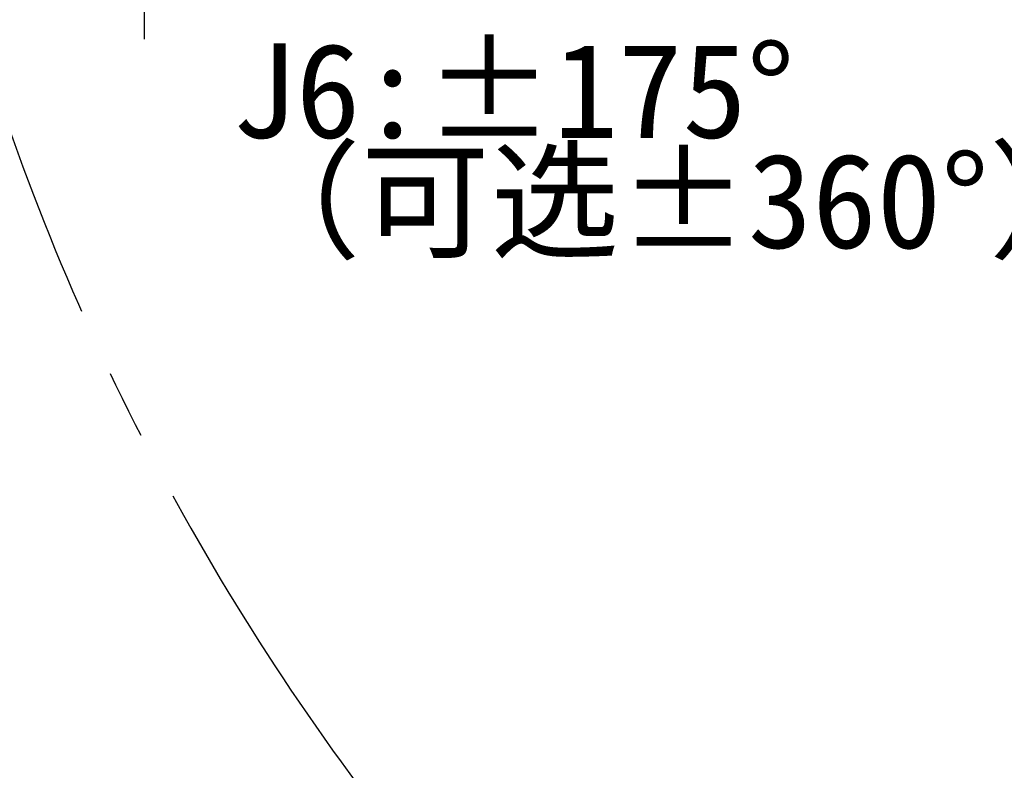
# Model space of a CAD drawing. Header units: millimetres. Extents: x 0 to 4200, y 0 to 2974.
# Tile 24 of 40: x 2210 to 2574, y 1279 to 1557. Entities that reach past the tile are written whole.
import ezdxf

# ---------------------------------------------------------------- set-up
doc = ezdxf.new("R2010")
doc.units = ezdxf.units.MM
doc.header["$LTSCALE"] = 10
doc.linetypes.add('CENTERX2', pattern=[20.32, 12.7, -2.54, 2.54, -2.54])
doc.layers.add('中心线层', color=6, linetype='CENTERX2', lineweight=25)
doc.layers.add('标注层', color=150, linetype='Continuous')
doc.styles.add('SLDTEXTSTYLE0', font='仿宋_GB2312', dxfattribs={"bigfont": 'bigfont'})
doc.styles.add('SLDTEXTSTYLE1', font='仿宋_GB2312')
doc.dimstyles.new('SLDDIMSTYLE0', dxfattribs={"dimtxt": 35, "dimasz": 40, "dimexe": 0, "dimexo": 0.0625, "dimgap": 8.75, "dimtad": 0, "dimtih": 1, "dimtoh": 1, "dimrnd": 1e-09, "dimzin": 12, "dimdsep": 46, "dimtxsty": 'SLDTEXTSTYLE1', "dimsah": 1, "dimcen": 0, "dimadec": 0, "dimazin": 3, "dimtfac": 1, "dimtdec": 3, "dimtofl": 0, "dimtmove": 0, "dimatfit": 3, "dimfxl": 1, "dimfrac": 2, "dimtolj": 1, "dimtzin": 12, "dimarcsym": 0})

# ---------------------------------------------------------------- blocks, each defined once
blk = doc.blocks.new('SW_NOTE_0')
at = {"layer": '标注层', "color": 0, "char_height": 35, "attachment_point": 1}
for s, insert, style in [('J6:±175°', (0, 45.12), 'SLDTEXTSTYLE1'), ('（可选±360°）', (0, 4.38), 'SLDTEXTSTYLE0')]:
    blk.add_mtext(s, dxfattribs=dict(at, insert=insert, style=style))
blk = doc.blocks.new('_D_3')
at = {"layer": '标注层'}
for p, q in [((3842.05, 2336.14), (3963.72, 2417.76)), ((3963.72, 2417.76), (4093.89, 2417.76))]:
    blk.add_line(p, q, dxfattribs=at)
blk.add_solid([(3842.05, 2336.14), (3878.05, 2354.27), (3872.48, 2362.58)], dxfattribs=at)
at = {"layer": '标注层', "char_height": 35, "attachment_point": 1, "style": 'SLDTEXTSTYLE1'}
for s, insert in [('%%c', (3973.72, 2462.88)), ('1844', (4012.42, 2462.88))]:
    blk.add_mtext(s, dxfattribs=dict(at, insert=insert))
blk = doc.blocks.new('SW_CENTERMARKSYMBOL_4')
at = {"layer": '中心线层', "color": 0}
for p, q in [((0, 1), (0, 102.5)), ((-1, 0), (-102.5, 0)), ((0, 0), (-0.5, 0)), ((0, 0), (0, 0.5)), ((0, 0), (0, -0.5)), ((0, 0), (0.5, 0)), ((1, 0), (102.5, 0)), ((0, -1), (0, -171.05))]:
    blk.add_line(p, q, dxfattribs=at)

msp = doc.modelspace()

# ---------------------------------------------------------------- linework, layer by layer
at = {"layer": '中心线层', "linetype": 'CENTERX2'}
msp.add_arc((3076.381, 1822.491), 922, 95, 85, dxfattribs=at)

# ---------------------------------------------------------------- block references
at = {"layer": '中心线层'}
msp.add_blockref('SW_CENTERMARKSYMBOL_4', (2256.381, 1720.491), dxfattribs=at)
at = {"layer": '标注层'}
msp.add_blockref('SW_NOTE_0', (2288.668, 1502.832), dxfattribs=at)

# ---------------------------------------------------------------- dimensions: what is measured, and where the dimension line sits
dim = msp.add_diameter_dim_2p(p1=(2310.713, 1308.841), p2=(3842.049, 2336.141), dimstyle='SLDDIMSTYLE0', dxfattribs=at)
dim.commit()
dim.dimension.update_dxf_attribs({"geometry": '_D_3', "text_midpoint": (4033.803, 2440.998), "dimtype": 163})

doc.saveas('drawing.dxf')
